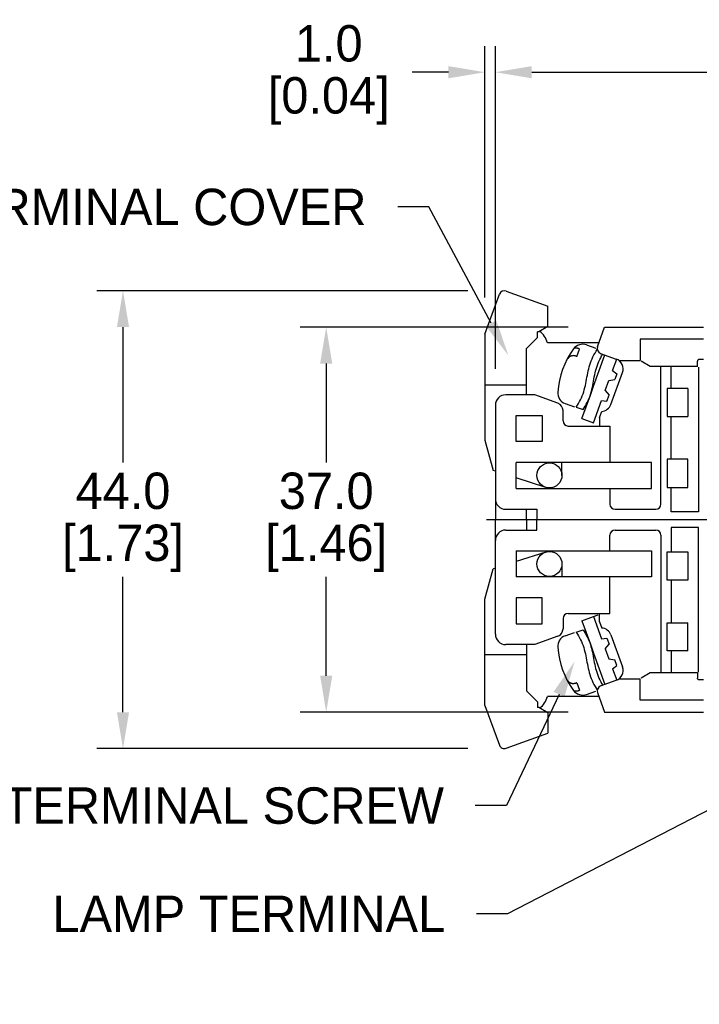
# Model space of a CAD drawing. Header units: inches. Extents: x 3 to 435, y 10 to 289.
# Tile 3 of 7: x 151 to 216, y 116 to 210. Entities that reach past the tile are written whole.
import ezdxf
from ezdxf import colors
from ezdxf.entities.mleader import LeaderData, LeaderLine
from ezdxf.math import Vec2, Vec3

# ---------------------------------------------------------------- set-up
doc = ezdxf.new("R2010")
doc.units = ezdxf.units.IN
doc.header["$LTSCALE"] = 10
doc.header["$MEASUREMENT"] = 0
doc.linetypes.add('CENTER', pattern=[0.4, 0.25, -0.05, 0.05, -0.05])
for name, color, linetype in [('CENTER', 40, 'CENTER'), ('DIMENSIONS', 140, 'Continuous'), ('TEXT', 140, 'Continuous')]:
    doc.layers.add(name, color=color, linetype=linetype)
doc.dimstyles.get("Standard").update_dxf_attribs({"dimtxt": 3.5, "dimasz": 3.5, "dimexe": 2.5, "dimexo": 3.5, "dimgap": 1, "dimtad": 0, "dimtih": 1, "dimtoh": 1, "dimdec": 1, "dimzin": 0, "dimdsep": 46, "dimtxsty": 'Standard', "dimcen": 0, "dimadec": 0, "dimazin": 0, "dimtfac": 1, "dimtdec": 1, "dimtofl": 0, "dimtmove": 0, "dimatfit": 3, "dimfxl": 1, "dimtolj": 1, "dimtzin": 0, "dimarcsym": 0})

# ---------------------------------------------------------------- blocks, each defined once
blk = doc.blocks.new('*D58')
at = {"layer": 'DEFPOINTS', "color": 0, "transparency": 16777216}
for p in [(196.687, 205.193), (276.787, 176.197), (196.687, 173.197)]:
    blk.add_point(p, dxfattribs=at)
at = {"layer": 'DIMENSIONS', "color": 0, "lineweight": -2, "transparency": 16777216}
for p, q in [((196.687, 176.697), (196.687, 207.693)), ((276.787, 179.697), (276.787, 207.693)), ((200.187, 205.193), (228.737, 205.193)), ((273.287, 205.193), (244.737, 205.193))]:
    blk.add_line(p, q, dxfattribs=at)
at = {"layer": 'DIMENSIONS', "color": 0, "transparency": 16777216}
for points in [[(200.187, 205.777), (200.187, 204.61), (196.687, 205.193)], [(273.287, 205.777), (273.287, 204.61), (276.787, 205.193)]]:
    blk.add_solid(points, dxfattribs=at)
at = {"layer": 'DIMENSIONS', "color": 0, "transparency": 16777216, "char_height": 3.5, "attachment_point": 5}
for s, insert in [('\\A1;80.1', (236.737, 207.943)), ('\\A1;[3.15]', (236.737, 202.443))]:
    blk.add_mtext(s, dxfattribs=dict(at, insert=insert))
blk = doc.blocks.new('*D59')
at = {"layer": 'DEFPOINTS', "color": 0, "transparency": 16777216}
for p in [(195.687, 205.193), (195.687, 180.037), (196.687, 173.197)]:
    blk.add_point(p, dxfattribs=at)
at = {"layer": 'DIMENSIONS', "color": 0, "lineweight": -2, "transparency": 16777216}
for p, q in [((195.687, 183.537), (195.687, 207.693)), ((196.687, 176.697), (196.687, 207.693)), ((192.187, 205.193), (188.687, 205.193)), ((200.187, 205.193), (203.687, 205.193))]:
    blk.add_line(p, q, dxfattribs=at)
at = {"layer": 'DIMENSIONS', "color": 0, "transparency": 16777216}
for points in [[(192.187, 205.777), (192.187, 204.61), (195.687, 205.193)], [(200.187, 205.777), (200.187, 204.61), (196.687, 205.193)]]:
    blk.add_solid(points, dxfattribs=at)
at = {"layer": 'DIMENSIONS', "color": 0, "transparency": 16777216, "char_height": 3.5, "attachment_point": 5}
for s, insert in [('\\A1;1.0', (180.687, 207.943)), ('\\A1;[0.04]', (180.687, 202.443))]:
    blk.add_mtext(s, dxfattribs=dict(at, insert=insert))
blk = doc.blocks.new('*D61')
at = {"layer": 'DEFPOINTS', "color": 0, "transparency": 16777216}
for p in [(207.184, 180.697), (180.445, 143.697), (207.184, 143.697)]:
    blk.add_point(p, dxfattribs=at)
at = {"layer": 'DIMENSIONS', "color": 0, "lineweight": -2, "transparency": 16777216}
for p, q in [((203.684, 180.697), (177.945, 180.697)), ((180.445, 177.197), (180.445, 167.697)), ((180.445, 147.197), (180.445, 156.697)), ((203.684, 143.697), (177.945, 143.697))]:
    blk.add_line(p, q, dxfattribs=at)
at = {"layer": 'DIMENSIONS', "color": 0, "transparency": 16777216}
for points in [[(179.861, 177.197), (181.028, 177.197), (180.445, 180.697)], [(179.861, 147.197), (181.028, 147.197), (180.445, 143.697)]]:
    blk.add_solid(points, dxfattribs=at)
at = {"layer": 'DIMENSIONS', "color": 0, "transparency": 16777216, "char_height": 3.5, "attachment_point": 5}
for s, insert in [('\\A1;37.0', (180.445, 164.947)), ('\\A1;[1.46]', (180.445, 159.447))]:
    blk.add_mtext(s, dxfattribs=dict(at, insert=insert))
blk = doc.blocks.new('*D51')
at = {"layer": 'DEFPOINTS', "color": 0, "transparency": 16777216}
for p in [(197.551, 184.197), (160.929, 140.197), (197.551, 140.197)]:
    blk.add_point(p, dxfattribs=at)
at = {"layer": 'DIMENSIONS', "color": 0, "lineweight": -2, "transparency": 16777216}
for p, q in [((194.051, 184.197), (158.429, 184.197)), ((160.929, 180.697), (160.929, 167.697)), ((160.929, 143.697), (160.929, 156.697)), ((194.051, 140.197), (158.429, 140.197))]:
    blk.add_line(p, q, dxfattribs=at)
at = {"layer": 'DIMENSIONS', "color": 0, "transparency": 16777216}
for points in [[(160.346, 180.697), (161.512, 180.697), (160.929, 184.197)], [(160.346, 143.697), (161.512, 143.697), (160.929, 140.197)]]:
    blk.add_solid(points, dxfattribs=at)
at = {"layer": 'DIMENSIONS', "color": 0, "transparency": 16777216, "char_height": 3.5, "attachment_point": 5}
for s, insert in [('\\A1;44.0', (160.929, 164.947)), ('\\A1;[1.73]', (160.929, 159.447))]:
    blk.add_mtext(s, dxfattribs=dict(at, insert=insert))

msp = doc.modelspace()

# ---------------------------------------------------------------- linework, layer by layer
for p, q in [((195.687, 180.037), (197.081, 183.868)), ((197.722, 184.166), (201.737, 182.705)), ((201.737, 180.747), (201.737, 182.705)), ((201.737, 180.747), (200.871, 180.247)), ((195.687, 180.037), (195.687, 169.847)), ((200.737, 179.697), (200.737, 180.247)), ((200.871, 180.247), (200.737, 180.247)), ((206.5, 178.817), (207.184, 180.697)), ((207.184, 180.697), (216.687, 180.697)), ((200.237, 179.197), (199.687, 178.647)), ((200.737, 179.697), (200.237, 179.197)), ((206.638, 179.197), (201.687, 179.197)), ((205.452, 178.986), (206.329, 178.667)), ((216.687, 179.547), (210.587, 179.547)), ((210.587, 179.547), (210.587, 177.497)), ((199.687, 174.197), (199.687, 178.647)), ((203.911, 177.893), (203.865, 177.868)), ((203.959, 177.915), (203.911, 177.893)), ((204.008, 177.933), (203.959, 177.915)), ((204.059, 177.947), (204.008, 177.933)), ((204.11, 177.955), (204.059, 177.947)), ((204.163, 177.958), (204.11, 177.955)), ((204.215, 177.956), (204.163, 177.958)), ((204.268, 177.95), (204.215, 177.956)), ((204.251, 178.657), (204.22, 178.645)), ((204.284, 178.668), (204.251, 178.657)), ((204.32, 177.939), (204.268, 177.95)), ((204.317, 178.676), (204.284, 178.668)), ((204.351, 178.682), (204.317, 178.676)), ((204.372, 177.925), (204.32, 177.939)), ((204.385, 178.686), (204.351, 178.682)), ((204.422, 177.907), (204.372, 177.925)), ((204.419, 178.688), (204.385, 178.686)), ((204.453, 178.688), (204.419, 178.688)), ((204.471, 177.886), (204.422, 177.907)), ((204.488, 178.686), (204.453, 178.688)), ((204.517, 177.862), (204.471, 177.886)), ((204.522, 178.682), (204.488, 178.686)), ((204.517, 177.862), (204.783, 178.593)), ((204.557, 178.676), (204.522, 178.682)), ((204.591, 178.669), (204.557, 178.676)), ((204.624, 178.66), (204.591, 178.669)), ((204.657, 178.649), (204.624, 178.66)), ((204.69, 178.637), (204.657, 178.649)), ((204.722, 178.624), (204.69, 178.637)), ((204.753, 178.609), (204.722, 178.624)), ((204.783, 178.593), (204.753, 178.609)), ((206.066, 177.848), (206.16, 178.031)), ((206.119, 175.019), (207.213, 178.026)), ((206.16, 178.031), (206.26, 178.211)), ((206.26, 178.211), (206.366, 178.387)), ((206.366, 178.387), (206.476, 178.56)), ((206.799, 178.177), (208.303, 177.629)), ((206.803, 177.763), (206.898, 177.935)), ((206.898, 177.935), (206.997, 178.104)), ((203.539, 177.533), (203.51, 177.489)), ((203.569, 177.576), (203.539, 177.533)), ((203.6, 177.618), (203.569, 177.576)), ((203.632, 177.659), (203.6, 177.618)), ((203.667, 177.699), (203.632, 177.659)), ((203.702, 177.737), (203.667, 177.699)), ((203.74, 177.773), (203.702, 177.737)), ((203.78, 177.807), (203.74, 177.773)), ((203.822, 177.839), (203.78, 177.807)), ((203.865, 177.868), (203.822, 177.839)), ((205.702, 176.892), (205.76, 177.088)), ((205.76, 177.088), (205.825, 177.282)), ((205.825, 177.282), (205.898, 177.474)), ((205.898, 177.474), (205.978, 177.662)), ((205.978, 177.662), (206.066, 177.848)), ((206.421, 176.86), (206.483, 177.046)), ((206.483, 177.046), (206.553, 177.229)), ((206.553, 177.229), (206.63, 177.41)), ((206.63, 177.41), (206.714, 177.588)), ((206.714, 177.588), (206.803, 177.763)), ((207.942, 176.52), (208.341, 177.615)), ((208.551, 177.497), (210.587, 177.497)), ((211.553, 176.922), (210.687, 177.422)), ((216.108, 177.48), (216.098, 177.422)), ((216.098, 176.922), (216.098, 177.422)), ((216.138, 177.537), (216.108, 177.48)), ((216.185, 177.587), (216.138, 177.537)), ((216.687, 177.587), (216.185, 177.587)), ((205.486, 175.889), (205.523, 176.091)), ((205.523, 176.091), (205.563, 176.293)), ((205.563, 176.293), (205.605, 176.494)), ((205.605, 176.494), (205.651, 176.694)), ((205.651, 176.694), (205.702, 176.892)), ((206.192, 175.907), (206.23, 176.1)), ((206.23, 176.1), (206.271, 176.292)), ((206.271, 176.292), (206.315, 176.483)), ((206.315, 176.483), (206.365, 176.672)), ((206.365, 176.672), (206.421, 176.86)), ((207.777, 173.262), (208.9, 176.348)), ((207.942, 176.52), (208.366, 176.223)), ((208.366, 176.223), (208.161, 175.659)), ((216.098, 176.922), (211.553, 176.922)), ((212.589, 163.697), (212.589, 176.847)), ((213.589, 174.797), (213.589, 176.847)), ((216.187, 176.847), (216.187, 162.947)), ((195.687, 175.147), (199.687, 175.147)), ((205.284, 174.882), (205.33, 175.082)), ((205.33, 175.082), (205.372, 175.283)), ((205.372, 175.283), (205.412, 175.484)), ((205.412, 175.484), (205.449, 175.687)), ((205.449, 175.687), (205.486, 175.889)), ((206.009, 174.94), (206.048, 175.133)), ((206.048, 175.133), (206.084, 175.326)), ((206.084, 175.326), (206.12, 175.52)), ((206.12, 175.52), (206.155, 175.713)), ((206.155, 175.713), (206.192, 175.907)), ((207.242, 174.598), (207.592, 175.559)), ((207.592, 175.559), (208.161, 175.659)), ((200.484, 174.197), (197.687, 174.197)), ((202.702, 173.389), (200.484, 174.197)), ((204.957, 173.914), (205.037, 174.102)), ((204.99, 171.918), (205.811, 174.173)), ((205.037, 174.102), (205.11, 174.294)), ((205.11, 174.294), (205.175, 174.488)), ((205.175, 174.488), (205.233, 174.684)), ((205.233, 174.684), (205.284, 174.882)), ((205.747, 173.997), (205.812, 174.182)), ((205.811, 174.173), (206.119, 175.019)), ((205.812, 174.182), (205.869, 174.369)), ((205.869, 174.369), (205.921, 174.558)), ((205.921, 174.558), (205.967, 174.748)), ((205.967, 174.748), (206.009, 174.94)), ((207.242, 174.598), (207.614, 174.155)), ((207.408, 173.592), (207.614, 174.155)), ((215.187, 174.797), (213.187, 174.797)), ((213.187, 174.797), (213.187, 172.097)), ((215.187, 174.797), (215.187, 172.097)), ((196.687, 173.197), (196.687, 162.197)), ((203.4, 173.348), (204.277, 173.029)), ((204.459, 173.016), (204.569, 173.189)), ((204.569, 173.189), (204.674, 173.365)), ((204.674, 173.365), (204.775, 173.545)), ((204.775, 173.545), (204.869, 173.728)), ((204.869, 173.728), (204.957, 173.914)), ((205.323, 173.11), (205.42, 173.282)), ((205.42, 173.282), (205.511, 173.457)), ((205.511, 173.457), (205.596, 173.634)), ((205.596, 173.634), (205.675, 173.814)), ((205.675, 173.814), (205.747, 173.997)), ((206.118, 171.507), (206.893, 173.637)), ((206.893, 173.637), (207.408, 173.592)), ((198.687, 169.697), (198.687, 172.197)), ((198.687, 172.197), (201.187, 172.197)), ((201.187, 172.197), (201.187, 169.697)), ((203.187, 171.697), (203.187, 172.697)), ((204.459, 173.016), (205.116, 172.776)), ((205.116, 172.776), (205.222, 172.942)), ((205.222, 172.942), (205.323, 173.11)), ((206.687, 172.021), (206.9, 172.606)), ((204.99, 171.918), (206.118, 171.507)), ((206.687, 172.021), (206.687, 171.197)), ((213.187, 172.097), (215.187, 172.097)), ((213.589, 167.997), (213.589, 172.097)), ((203.687, 171.197), (207.687, 171.197)), ((207.687, 171.197), (207.687, 167.697)), ((195.687, 169.847), (196.472, 166.915)), ((201.187, 169.697), (198.687, 169.697)), ((198.687, 165.197), (198.687, 167.697)), ((211.687, 167.697), (198.687, 167.697)), ((203.087, 166.447), (203.087, 167.697)), ((211.687, 165.197), (211.687, 167.697)), ((215.187, 167.997), (213.187, 167.997)), ((213.187, 167.997), (213.187, 165.297)), ((215.187, 165.297), (215.187, 167.997)), ((196.687, 166.846), (196.472, 166.915)), ((201.522, 165.303), (198.687, 166.208)), ((198.687, 165.197), (211.687, 165.197)), ((207.687, 165.197), (207.687, 163.697)), ((213.187, 165.297), (215.187, 165.297)), ((213.589, 162.947), (213.589, 165.297)), ((197.687, 163.197), (200.687, 163.197)), ((199.687, 162.197), (199.687, 163.197)), ((200.687, 163.197), (200.687, 162.197)), ((208.187, 163.197), (212.089, 163.197)), ((216.187, 162.947), (213.589, 162.947)), ((220.687, 162.197), (196.687, 162.197)), ((196.687, 151.197), (196.687, 162.197)), ((220.687, 162.197), (196.687, 162.197)), ((199.687, 162.197), (199.687, 161.197)), ((200.687, 161.197), (200.687, 162.197)), ((197.687, 161.197), (200.687, 161.197)), ((208.187, 161.197), (212.089, 161.197)), ((216.187, 161.447), (213.589, 161.447)), ((213.589, 161.447), (213.589, 159.097)), ((216.187, 147.547), (216.187, 161.447)), ((207.687, 159.197), (207.687, 160.697)), ((212.589, 160.697), (212.589, 147.547)), ((198.687, 159.197), (211.687, 159.197)), ((198.687, 159.197), (198.687, 156.697)), ((201.522, 159.09), (198.687, 158.185)), ((211.687, 159.197), (211.687, 156.697)), ((213.187, 159.097), (215.187, 159.097)), ((213.187, 156.397), (213.187, 159.097)), ((215.187, 159.097), (215.187, 156.397)), ((195.687, 154.547), (196.472, 157.478)), ((196.687, 157.547), (196.472, 157.478)), ((203.087, 157.947), (203.087, 156.697)), ((211.687, 156.697), (198.687, 156.697)), ((207.687, 153.197), (207.687, 156.697)), ((215.187, 156.397), (213.187, 156.397)), ((213.589, 156.397), (213.589, 152.297)), ((195.687, 144.356), (195.687, 154.547)), ((201.187, 154.697), (198.687, 154.697)), ((198.687, 154.697), (198.687, 152.197)), ((201.187, 152.197), (201.187, 154.697)), ((203.187, 152.697), (203.187, 151.697)), ((203.687, 153.197), (207.687, 153.197)), ((204.99, 152.475), (206.118, 152.886)), ((204.99, 152.475), (205.811, 150.22)), ((206.118, 152.886), (206.56, 153.047)), ((206.118, 152.886), (206.893, 150.756)), ((206.687, 152.372), (206.687, 153.197)), ((206.687, 152.372), (206.9, 151.787)), ((198.687, 152.197), (201.187, 152.197)), ((204.459, 151.377), (205.116, 151.617)), ((204.459, 151.377), (204.569, 151.204)), ((205.116, 151.617), (205.222, 151.451)), ((205.222, 151.451), (205.323, 151.283)), ((213.187, 149.597), (213.187, 152.297)), ((213.187, 152.297), (215.187, 152.297)), ((215.187, 149.597), (215.187, 152.297)), ((202.702, 151.004), (200.484, 150.197)), ((203.4, 151.045), (204.277, 151.364)), ((204.569, 151.204), (204.674, 151.028)), ((204.674, 151.028), (204.775, 150.848)), ((204.775, 150.848), (204.869, 150.665)), ((204.869, 150.665), (204.957, 150.48)), ((204.957, 150.48), (205.037, 150.291)), ((205.323, 151.283), (205.42, 151.111)), ((205.42, 151.111), (205.511, 150.936)), ((205.511, 150.936), (205.596, 150.759)), ((205.596, 150.759), (205.675, 150.579)), ((205.675, 150.579), (205.747, 150.396)), ((206.852, 150.918), (206.836, 150.912)), ((206.893, 150.756), (207.408, 150.801)), ((207.408, 150.801), (207.614, 150.238)), ((207.777, 151.131), (208.9, 148.046)), ((200.484, 150.197), (197.687, 150.197)), ((199.687, 150.197), (199.687, 145.747)), ((205.037, 150.291), (205.11, 150.099)), ((205.11, 150.099), (205.175, 149.905)), ((205.175, 149.905), (205.233, 149.709)), ((205.233, 149.709), (205.284, 149.511)), ((205.284, 149.511), (205.33, 149.311)), ((205.747, 150.396), (205.812, 150.212)), ((205.811, 150.22), (206.119, 149.374)), ((205.812, 150.212), (205.869, 150.024)), ((205.869, 150.024), (205.921, 149.835)), ((205.921, 149.835), (205.967, 149.645)), ((205.967, 149.645), (206.009, 149.453)), ((207.242, 149.795), (207.614, 150.238)), ((207.242, 149.795), (207.592, 148.834)), ((215.187, 149.597), (213.187, 149.597)), ((213.589, 149.597), (213.589, 147.547)), ((195.687, 149.247), (199.687, 149.247)), ((205.33, 149.311), (205.372, 149.11)), ((205.372, 149.11), (205.412, 148.909)), ((205.412, 148.909), (205.449, 148.706)), ((205.449, 148.706), (205.486, 148.504)), ((206.009, 149.453), (206.048, 149.261)), ((206.048, 149.261), (206.084, 149.067)), ((206.084, 149.067), (206.12, 148.873)), ((206.119, 149.374), (207.213, 146.367)), ((206.12, 148.873), (206.155, 148.68)), ((206.155, 148.68), (206.192, 148.486)), ((207.592, 148.834), (208.161, 148.734)), ((208.366, 148.17), (208.161, 148.734)), ((205.486, 148.504), (205.523, 148.302)), ((205.523, 148.302), (205.563, 148.1)), ((205.563, 148.1), (205.605, 147.899)), ((205.605, 147.899), (205.651, 147.699)), ((205.651, 147.699), (205.702, 147.501)), ((206.192, 148.486), (206.23, 148.293)), ((206.23, 148.293), (206.271, 148.101)), ((206.271, 148.101), (206.315, 147.91)), ((206.315, 147.91), (206.365, 147.721)), ((206.365, 147.721), (206.421, 147.533)), ((207.942, 147.873), (208.366, 148.17)), ((207.942, 147.873), (208.341, 146.778)), ((203.539, 146.86), (203.51, 146.904)), ((203.569, 146.817), (203.539, 146.86)), ((203.6, 146.775), (203.569, 146.817)), ((203.632, 146.734), (203.6, 146.775)), ((203.667, 146.694), (203.632, 146.734)), ((203.702, 146.656), (203.667, 146.694)), ((203.74, 146.62), (203.702, 146.656)), ((205.702, 147.501), (205.76, 147.305)), ((205.76, 147.305), (205.825, 147.111)), ((205.825, 147.111), (205.898, 146.92)), ((205.898, 146.92), (205.978, 146.731)), ((205.978, 146.731), (206.066, 146.545)), ((206.421, 147.533), (206.483, 147.348)), ((206.483, 147.348), (206.553, 147.164)), ((206.553, 147.164), (206.63, 146.983)), ((206.63, 146.983), (206.714, 146.805)), ((206.714, 146.805), (206.803, 146.63)), ((206.799, 146.217), (208.303, 146.764)), ((208.551, 146.897), (210.587, 146.897)), ((210.587, 144.847), (210.587, 146.897)), ((211.553, 147.472), (210.687, 146.972)), ((216.098, 147.472), (211.553, 147.472)), ((216.098, 147.472), (216.098, 146.972)), ((216.108, 146.913), (216.098, 146.972)), ((216.138, 146.856), (216.108, 146.913)), ((216.185, 146.806), (216.138, 146.856)), ((216.687, 146.806), (216.185, 146.806)), ((200.237, 145.197), (199.687, 145.747)), ((203.78, 146.586), (203.74, 146.62)), ((203.822, 146.554), (203.78, 146.586)), ((203.865, 146.526), (203.822, 146.554)), ((203.911, 146.5), (203.865, 146.526)), ((203.959, 146.478), (203.911, 146.5)), ((204.008, 146.46), (203.959, 146.478)), ((204.059, 146.446), (204.008, 146.46)), ((204.11, 146.438), (204.059, 146.446)), ((204.163, 146.435), (204.11, 146.438)), ((204.215, 146.437), (204.163, 146.435)), ((204.268, 146.443), (204.215, 146.437)), ((204.251, 145.736), (204.22, 145.748)), ((204.284, 145.725), (204.251, 145.736)), ((204.32, 146.454), (204.268, 146.443)), ((204.317, 145.717), (204.284, 145.725)), ((204.351, 145.711), (204.317, 145.717)), ((204.372, 146.468), (204.32, 146.454)), ((204.385, 145.707), (204.351, 145.711)), ((204.422, 146.486), (204.372, 146.468)), ((204.419, 145.705), (204.385, 145.707)), ((204.453, 145.705), (204.419, 145.705)), ((204.471, 146.507), (204.422, 146.486)), ((204.488, 145.707), (204.453, 145.705)), ((204.517, 146.531), (204.471, 146.507)), ((204.522, 145.711), (204.488, 145.707)), ((204.517, 146.531), (204.783, 145.8)), ((204.557, 145.717), (204.522, 145.711)), ((204.591, 145.724), (204.557, 145.717)), ((204.624, 145.733), (204.591, 145.724)), ((204.657, 145.744), (204.624, 145.733)), ((204.69, 145.756), (204.657, 145.744)), ((204.722, 145.769), (204.69, 145.756)), ((204.753, 145.784), (204.722, 145.769)), ((204.783, 145.8), (204.753, 145.784)), ((205.452, 145.407), (206.329, 145.726)), ((206.066, 146.545), (206.16, 146.362)), ((206.16, 146.362), (206.26, 146.182)), ((206.26, 146.182), (206.366, 146.006)), ((206.366, 146.006), (206.476, 145.833)), ((206.803, 146.63), (206.898, 146.458)), ((206.898, 146.458), (206.997, 146.289)), ((200.737, 144.697), (200.237, 145.197)), ((206.638, 145.197), (201.687, 145.197)), ((206.5, 145.576), (207.184, 143.697)), ((216.687, 144.847), (210.587, 144.847)), ((195.687, 144.356), (197.081, 140.526)), ((200.737, 144.697), (200.737, 144.147)), ((200.871, 144.147), (200.737, 144.147)), ((201.737, 143.647), (200.871, 144.147)), ((201.737, 143.647), (201.737, 141.688)), ((207.184, 143.697), (216.687, 143.697)), ((197.722, 140.227), (201.737, 141.688))]:
    msp.add_line(p, q)
for centre in [(201.887, 166.447), (201.887, 157.947)]:
    msp.add_circle(centre, 1.2)
for centre, radius, start, end in [((197.551, 183.697), 0.5, 70, 160), ((199.75, 178.697), 2, 14.47751, 53.02004), ((205.076, 177.952), 1.1, 70, 144.01639), ((206.97, 178.646), 0.5, 160.00001, 249.99998), ((210.659, 173.898), 8, 144.01639, 175.98361), ((207.961, 176.69), 1, 340.00001, 70.00001), ((197.687, 173.197), 1, 90, 180), ((203.776, 174.382), 1.1, 175.98361, 250), ((202.45, 172.697), 0.737, 0, 69.99999), ((206.838, 173.604), 1, 273.57818, 340), ((203.687, 171.697), 0.5, 180, 270), ((197.687, 164.197), 1, 180, 270), ((208.187, 163.697), 0.5, 180, 270), ((212.089, 163.697), 0.5, 270, 0), ((197.687, 160.197), 1, 90, 180), ((208.187, 160.697), 0.5, 90, 180), ((212.089, 160.697), 0.5, 0, 90), ((203.687, 152.697), 0.5, 90, 180), ((202.45, 151.697), 0.737, 290.00001, 0), ((206.838, 150.789), 1, 20, 86.42182), ((197.687, 151.197), 1, 180, 270), ((203.776, 150.012), 1.1, 110, 184.01639), ((210.659, 150.495), 8, 184.01639, 215.98361), ((207.961, 147.703), 1, 289.99999, 19.99999), ((205.076, 146.441), 1.1, 215.98361, 290), ((206.97, 145.747), 0.5, 110.00002, 199.99999), ((199.75, 145.697), 2, 306.97996, 345.52249), ((197.551, 140.697), 0.5, 200, 290)]:
    msp.add_arc(centre, radius, start, end)
at = {"layer": 'CENTER', "ltscale": 6.5}
msp.add_line((296.587, 162.197), (192.591, 162.197), dxfattribs=at)

# ---------------------------------------------------------------- dimensions: what is measured, and where the dimension line sits
at = {"layer": 'DIMENSIONS'}
for base, p1, p2, picture, middle in [((195.687, 205.193), (196.687, 173.197), (195.687, 180.037), '*D59', (180.687, 205.193)), ((196.687, 205.193), (276.787, 176.197), (196.687, 173.197), '*D58', (236.737, 205.193))]:
    dim = msp.add_linear_dim(base=base, p1=p1, p2=p2, dimstyle='Standard', override={"dimpost": '\\X'}, dxfattribs=at)
    dim.commit()
    dim.dimension.update_dxf_attribs({"geometry": picture, "text_midpoint": middle})
for base, p1, p2, picture, middle in [((160.929, 140.197), (197.551, 184.197), (197.551, 140.197), '*D51', (160.929, 162.197)), ((180.445, 143.697), (207.184, 180.697), (207.184, 143.697), '*D61', (180.445, 162.197))]:
    dim = msp.add_linear_dim(base=base, p1=p1, p2=p2, angle=90, dimstyle='Standard', override={"dimpost": '\\X'}, dxfattribs=at)
    dim.commit()
    dim.dimension.update_dxf_attribs({"geometry": picture, "text_midpoint": middle})

# ---------------------------------------------------------------- leaders
ml = msp.add_multileader_mtext('Standard', dxfattribs=at)
ml.set_content('M3.5 TERMINAL SCREW', color=256)
ml.set_leader_properties()
ml.build(insert=Vec2(0, 0))
ml.multileader.update_dxf_attribs({"text_left_attachment_type": 2, "text_right_attachment_type": 2, "dogleg_length": 3, "arrow_head_size": 3.5})
ctx = ml.context
ctx.base_point, ctx.char_height, ctx.arrow_head_size, ctx.landing_gap_size, ctx.plane_origin = Vec3(125.754, 134.726), 3.5, 3.5, 3, Vec3(204.301, 148.577)
ctx.left_attachment, ctx.right_attachment, ctx.text_align_type = 2, 2, 2
notes = []
notes.append((ctx, [(0, (1, 1, 0), (197.754, 134.726), (-1, 0), 3, [(0, [(204.301, 148.577)], 0, [])])]))
ctx.mtext.insert, ctx.mtext.alignment, ctx.mtext.flow_direction = Vec3(191.754, 136.476), 3, 5
ml = msp.add_multileader_mtext('Standard', dxfattribs=at)
ml.set_content('LAMP TERMINAL', color=256)
ml.set_leader_properties()
ml.build(insert=Vec2(0, 0))
ml.multileader.update_dxf_attribs({"text_left_attachment_type": 2, "text_right_attachment_type": 2, "dogleg_length": 3, "arrow_head_size": 3.5})
ctx = ml.context
ctx.base_point, ctx.char_height, ctx.arrow_head_size, ctx.landing_gap_size, ctx.plane_origin = Vec3(145.702, 124.318), 3.5, 3.5, 3, Vec3(243.142, 147.759)
ctx.left_attachment, ctx.right_attachment, ctx.text_align_type = 2, 2, 2
notes.append((ctx, [(0, (1, 1, 0), (197.868, 124.318), (-1, 0), 3, [(0, [(243.142, 147.759)], 0, [])])]))
ctx.mtext.insert, ctx.mtext.alignment, ctx.mtext.flow_direction = Vec3(191.868, 126.068), 3, 5
at = {"layer": 'TEXT'}
ml = msp.add_multileader_mtext('Standard', dxfattribs=at)
ml.set_content('TERMINAL COVER', color=256)
ml.set_leader_properties()
ml.build(insert=Vec2(0, 0))
ml.multileader.update_dxf_attribs({"text_left_attachment_type": 2, "text_right_attachment_type": 2, "dogleg_length": 3, "arrow_head_size": 3.5})
ctx = ml.context
ctx.base_point, ctx.char_height, ctx.arrow_head_size, ctx.landing_gap_size, ctx.plane_origin = Vec3(133.478, 192.25), 3.5, 3.5, 3, Vec3(197.932, 177.985)
ctx.left_attachment, ctx.right_attachment, ctx.text_align_type = 2, 2, 2
notes.append((ctx, [(0, (1, 1, 0), (190.312, 192.25), (-1, 0), 3, [(0, [(197.932, 177.985)], 0, [])])]))
ctx.mtext.insert, ctx.mtext.alignment, ctx.mtext.flow_direction = Vec3(184.312, 194), 3, 5
for ctx, leaders in notes:
    for number, flags, end, landing, length, lines in leaders:
        leader = LeaderData()
        leader.index, (leader.has_last_leader_line, leader.has_dogleg_vector, leader.attachment_direction) = number, flags
        leader.last_leader_point, leader.dogleg_vector, leader.dogleg_length = Vec3(end), Vec3(landing), length
        for number, points, colour, breaks in lines:
            line = LeaderLine()
            line.index, line.vertices, line.color, line.breaks = number, Vec3.list(points), colors.encode_raw_color(colour), breaks
            leader.lines.append(line)
        ctx.leaders.append(leader)

doc.saveas('drawing.dxf')
